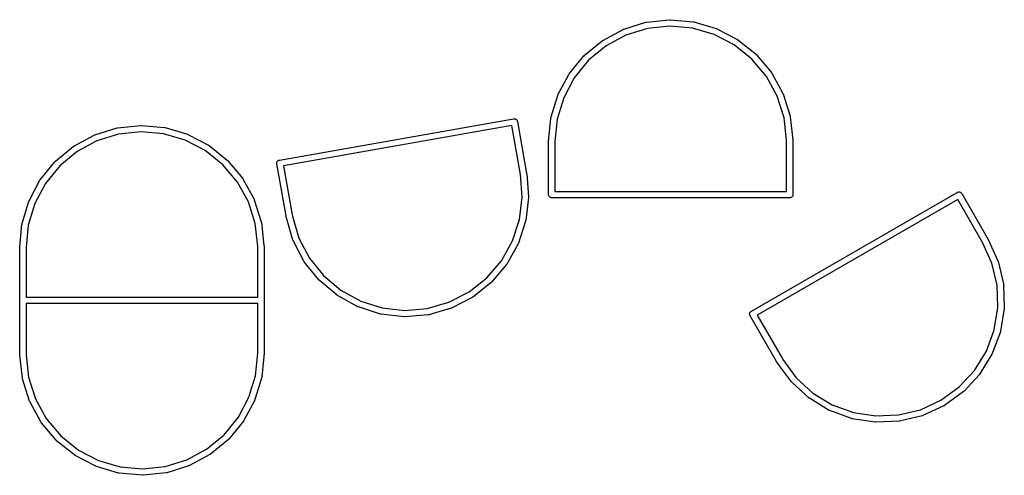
# Model space of a CAD drawing. Extents: x 50.3 to 149.9, y -133.7 to -53.
# Tile 12 of 14: x 109.7 to 128.3, y -89.3 to -80.7. Entities that reach past the tile are written whole.
import ezdxf

# ---------------------------------------------------------------- set-up
doc = ezdxf.new("R2010")
doc.units = 0
doc.layers.add('BLACK', color=7, linetype='CONTINUOUS')

msp = doc.modelspace()

# ---------------------------------------------------------------- linework, layer by layer
at = {"layer": 'BLACK', "linetype": 'CONTINUOUS'}
for p, q in [((121.11, -80.8685), (121.53, -80.7386)), ((121.53, -80.7386), (121.531, -80.7384)), ((121.531, -80.7384), (121.536, -80.7374)), ((121.536, -80.7374), (121.541, -80.7363)), ((121.541, -80.7363), (121.978, -80.6904)), ((121.978, -80.6904), (121.979, -80.6903)), ((121.978, -80.6904), (121.978, -80.6904)), ((121.979, -80.6903), (121.984, -80.6903)), ((121.984, -80.6903), (121.99, -80.6903)), ((121.99, -80.6903), (122.427, -80.7301)), ((122.427, -80.7301), (122.428, -80.7302)), ((122.428, -80.7302), (122.433, -80.7313)), ((122.433, -80.7313), (122.439, -80.7323)), ((122.439, -80.7323), (122.86, -80.8563)), ((120.713, -81.0819), (121.1, -80.873)), ((121.1, -80.8726), (121.105, -80.8706)), ((121.1, -80.873), (121.1, -80.8726)), ((121.105, -80.8706), (121.11, -80.8685)), ((121.56, -80.855), (121.151, -80.9814)), ((121.985, -80.8103), (121.56, -80.855)), ((122.41, -80.8491), (121.985, -80.8103)), ((122.82, -80.9697), (122.41, -80.8491)), ((123.199, -81.1677), (122.82, -80.9697)), ((122.86, -80.8563), (122.861, -80.8565)), ((122.861, -80.8565), (122.866, -80.8586)), ((122.866, -80.8586), (122.871, -80.8607)), ((122.871, -80.8607), (123.26, -81.0641)), ((120.365, -81.3683), (120.704, -81.0884)), ((120.704, -81.0879), (120.709, -81.0849)), ((120.704, -81.0884), (120.704, -81.0879)), ((120.709, -81.0849), (120.713, -81.0819)), ((121.151, -80.9814), (120.776, -81.1846)), ((123.26, -81.0641), (123.261, -81.0645)), ((123.261, -81.0645), (123.265, -81.0675)), ((123.265, -81.0675), (123.27, -81.0705)), ((123.27, -81.0705), (123.612, -81.3457)), ((120.776, -81.1846), (120.446, -81.4571)), ((123.532, -81.4355), (123.199, -81.1677)), ((123.612, -81.3457), (123.612, -81.3462)), ((123.612, -81.3462), (123.616, -81.3501)), ((123.616, -81.3501), (123.62, -81.3539)), ((120.079, -81.7169), (120.357, -81.3767)), ((120.446, -81.4571), (120.176, -81.7882)), ((120.357, -81.3767), (120.358, -81.376)), ((120.358, -81.376), (120.361, -81.3722)), ((120.361, -81.3722), (120.365, -81.3683)), ((123.807, -81.7629), (123.532, -81.4355)), ((123.62, -81.3539), (123.902, -81.6903)), ((120.073, -81.726), (120.076, -81.7215)), ((120.076, -81.7215), (120.079, -81.7169)), ((123.902, -81.6903), (123.903, -81.6909)), ((123.903, -81.6909), (123.906, -81.6955)), ((123.906, -81.6955), (123.909, -81.6999)), ((123.909, -81.6999), (124.121, -82.0847)), ((119.867, -82.1144), (120.073, -81.7267)), ((120.176, -81.7882), (119.976, -82.1656)), ((120.073, -81.7267), (120.073, -81.726)), ((124.013, -82.1374), (123.807, -81.7629)), ((124.121, -82.0847), (124.121, -82.0855)), ((124.121, -82.0855), (124.123, -82.0905)), ((124.123, -82.0905), (124.125, -82.0955)), ((124.125, -82.0955), (124.258, -82.5141)), ((119.735, -82.5456), (119.862, -82.1252)), ((119.976, -82.1656), (119.852, -82.5747)), ((119.862, -82.1252), (119.863, -82.1244)), ((119.863, -82.1244), (119.865, -82.1195)), ((119.865, -82.1195), (119.867, -82.1144)), ((124.142, -82.5447), (124.013, -82.1374)), ((114.603, -83.3463), (119.029, -82.5659)), ((119.029, -82.5659), (119.032, -82.5651)), ((119.032, -82.5651), (119.035, -82.5649)), ((119.035, -82.5649), (119.043, -82.5642)), ((119.035, -82.5649), (119.035, -82.5649)), ((119.043, -82.5642), (119.043, -82.5642)), ((119.043, -82.5642), (119.055, -82.5656)), ((119.055, -82.5656), (119.066, -82.5693)), ((119.066, -82.5693), (119.077, -82.5751)), ((119.077, -82.5751), (119.086, -82.5828)), ((119.086, -82.5828), (119.088, -82.5859)), ((119.088, -82.5859), (119.093, -82.5921)), ((119.093, -82.5921), (119.098, -82.6026)), ((119.098, -82.6026), (119.102, -82.614)), ((119.102, -82.614), (119.102, -82.617)), ((119.102, -82.617), (119.275, -83.6018)), ((119.69, -82.9941), (119.733, -82.5571)), ((119.733, -82.5563), (119.734, -82.5509)), ((119.733, -82.5571), (119.733, -82.5563)), ((119.734, -82.5509), (119.735, -82.5456)), ((119.852, -82.5747), (119.81, -83.0029)), ((124.19, -82.9721), (124.142, -82.5447)), ((124.258, -82.5141), (124.258, -82.5149)), ((124.258, -82.5149), (124.259, -82.5202)), ((124.259, -82.5202), (124.26, -82.5255)), ((124.26, -82.5255), (124.309, -82.9619)), ((111.11, -82.8685), (111.53, -82.7386)), ((111.53, -82.7386), (111.531, -82.7384)), ((111.531, -82.7384), (111.536, -82.7374)), ((111.536, -82.7374), (111.541, -82.7363)), ((111.541, -82.7363), (111.978, -82.6904)), ((111.985, -82.8103), (111.56, -82.855)), ((111.978, -82.6904), (111.979, -82.6903)), ((111.978, -82.6904), (111.978, -82.6904)), ((111.979, -82.6903), (111.984, -82.6903)), ((111.984, -82.6903), (111.99, -82.6903)), ((112.41, -82.8491), (111.985, -82.8103)), ((111.99, -82.6903), (112.427, -82.7301)), ((112.427, -82.7301), (112.428, -82.7302)), ((112.428, -82.7302), (112.433, -82.7313)), ((112.433, -82.7313), (112.439, -82.7323)), ((112.439, -82.7323), (112.86, -82.8563)), ((118.993, -82.694), (114.68, -83.4546)), ((119.156, -83.6168), (118.993, -82.694)), ((110.713, -83.0819), (111.1, -82.873)), ((111.151, -82.9814), (110.776, -83.1846)), ((111.1, -82.8726), (111.105, -82.8706)), ((111.1, -82.873), (111.1, -82.8726)), ((111.105, -82.8706), (111.11, -82.8685)), ((111.56, -82.855), (111.151, -82.9814)), ((112.82, -82.9697), (112.41, -82.8491)), ((113.199, -83.1677), (112.82, -82.9697)), ((112.86, -82.8563), (112.861, -82.8565)), ((112.861, -82.8565), (112.866, -82.8586)), ((112.866, -82.8586), (112.871, -82.8607)), ((112.871, -82.8607), (113.26, -83.0641)), ((119.69, -82.9942), (119.69, -82.9941)), ((119.69, -82.9971), (119.69, -82.9942)), ((119.69, -83.9971), (119.69, -82.9971)), ((119.81, -83.0029), (119.81, -83.94)), ((124.19, -83.0003), (124.19, -82.9721)), ((124.19, -83.94), (124.19, -83.0003)), ((124.309, -82.9619), (124.309, -82.9627)), ((124.309, -82.9627), (124.309, -82.9655)), ((124.309, -82.9655), (124.31, -82.9682)), ((124.31, -82.9682), (124.31, -82.9968)), ((124.31, -82.9968), (124.31, -82.9971)), ((124.31, -82.9971), (124.31, -83.9971)), ((110.365, -83.3683), (110.704, -83.0884)), ((110.776, -83.1846), (110.446, -83.4571)), ((110.704, -83.0879), (110.709, -83.0849)), ((110.704, -83.0884), (110.704, -83.0879)), ((110.709, -83.0849), (110.713, -83.0819)), ((113.532, -83.4355), (113.199, -83.1677)), ((113.26, -83.0641), (113.261, -83.0645)), ((113.261, -83.0645), (113.265, -83.0675)), ((113.265, -83.0675), (113.27, -83.0705)), ((113.27, -83.0705), (113.612, -83.3457)), ((110.079, -83.7169), (110.357, -83.3767)), ((110.357, -83.3767), (110.358, -83.376)), ((110.358, -83.376), (110.361, -83.3722)), ((110.361, -83.3722), (110.365, -83.3683)), ((113.612, -83.3457), (113.612, -83.3462)), ((113.612, -83.3462), (113.616, -83.3501)), ((113.616, -83.3501), (113.62, -83.3539)), ((113.62, -83.3539), (113.902, -83.6903)), ((114.55, -83.4046), (114.552, -83.3929)), ((114.552, -83.3929), (114.555, -83.3816)), ((114.555, -83.3816), (114.561, -83.3713)), ((114.561, -83.3713), (114.569, -83.3623)), ((114.569, -83.3623), (114.578, -83.3551)), ((114.578, -83.3551), (114.589, -83.3497)), ((114.589, -83.3497), (114.6, -83.3465)), ((114.6, -83.3465), (114.603, -83.3463)), ((110.446, -83.4571), (110.176, -83.7882)), ((113.807, -83.7629), (113.532, -83.4355)), ((114.551, -83.4164), (114.55, -83.4046)), ((114.552, -83.4192), (114.551, -83.4164)), ((114.726, -84.404), (114.552, -83.4192)), ((114.68, -83.4546), (114.843, -84.38)), ((109.867, -84.1144), (110.073, -83.7267)), ((110.073, -83.726), (110.076, -83.7215)), ((110.073, -83.7267), (110.073, -83.726)), ((110.076, -83.7215), (110.079, -83.7169)), ((114.013, -84.1374), (113.807, -83.7629)), ((113.902, -83.6903), (113.903, -83.6909)), ((113.903, -83.6909), (113.906, -83.6955)), ((113.906, -83.6955), (113.909, -83.6999)), ((113.909, -83.6999), (114.121, -84.0847)), ((119.189, -84.0459), (119.156, -83.6168)), ((119.275, -83.6018), (119.276, -83.6047)), ((119.276, -83.6047), (119.276, -83.6047)), ((119.276, -83.6047), (119.309, -84.0425)), ((110.176, -83.7882), (109.976, -84.1656)), ((119.81, -83.94), (124.19, -83.94)), ((127.416, -83.9585), (127.418, -83.9568)), ((127.418, -83.9568), (127.421, -83.9555)), ((127.421, -83.9555), (127.429, -83.9519)), ((127.421, -83.9555), (127.421, -83.9555)), ((127.429, -83.9519), (127.441, -83.9492)), ((127.441, -83.9492), (127.453, -83.9488)), ((127.453, -83.9488), (127.464, -83.9507)), ((127.464, -83.9507), (127.475, -83.9549)), ((127.475, -83.9549), (127.485, -83.9611)), ((109.735, -84.5456), (109.862, -84.1252)), ((109.862, -84.1252), (109.863, -84.1244)), ((109.863, -84.1244), (109.865, -84.1195)), ((109.865, -84.1195), (109.867, -84.1144)), ((114.142, -84.5447), (114.013, -84.1374)), ((114.121, -84.0847), (114.121, -84.0855)), ((114.121, -84.0855), (114.123, -84.0905)), ((114.123, -84.0905), (114.125, -84.0955)), ((114.125, -84.0955), (114.258, -84.5141)), ((119.139, -84.4702), (119.189, -84.0459)), ((119.309, -84.0542), (119.257, -84.4903)), ((119.309, -84.0425), (119.309, -84.0434)), ((119.309, -84.0434), (119.309, -84.0488)), ((119.309, -84.0488), (119.309, -84.0542)), ((119.69, -84), (119.69, -83.9971)), ((119.691, -84.0118), (119.69, -84)), ((119.694, -84.0231), (119.691, -84.0118)), ((119.696, -84.0256), (119.694, -84.0231)), ((119.7, -84.0335), (119.696, -84.0256)), ((119.707, -84.0426), (119.7, -84.0335)), ((119.717, -84.0501), (119.707, -84.0426)), ((119.727, -84.0557), (119.717, -84.0501)), ((119.738, -84.0591), (119.727, -84.0557)), ((119.75, -84.0603), (119.738, -84.0591)), ((119.753, -84.06), (119.75, -84.0603)), ((124.247, -84.06), (119.753, -84.06)), ((123.524, -86.2055), (127.416, -83.9585)), ((127.427, -84.0909), (123.633, -86.2809)), ((124.25, -84.0603), (124.247, -84.06)), ((124.262, -84.0591), (124.25, -84.0603)), ((124.273, -84.0557), (124.262, -84.0591)), ((124.283, -84.0501), (124.273, -84.0557)), ((124.293, -84.0426), (124.283, -84.0501)), ((124.3, -84.0335), (124.293, -84.0426)), ((124.306, -84.0231), (124.3, -84.0335)), ((124.309, -84.0118), (124.306, -84.0231)), ((124.31, -84.0029), (124.309, -84.0118)), ((124.31, -83.9971), (124.31, -84)), ((124.31, -84), (124.31, -84.0029)), ((124.31, -84.0029), (124.31, -84.0029)), ((127.895, -84.9025), (127.427, -84.0909)), ((127.485, -83.9611), (127.494, -83.9692)), ((127.494, -83.9692), (127.501, -83.9788)), ((127.501, -83.9788), (127.502, -83.9815)), ((127.502, -83.9815), (128.002, -84.8476)), ((109.976, -84.1656), (109.852, -84.5747)), ((114.258, -84.5141), (114.258, -84.5149)), ((114.258, -84.5149), (114.259, -84.5202)), ((114.726, -84.4042), (114.726, -84.404)), ((114.731, -84.4324), (114.726, -84.4042)), ((114.732, -84.4351), (114.731, -84.4324)), ((114.732, -84.4377), (114.732, -84.4351)), ((114.732, -84.4385), (114.732, -84.4377)), ((114.856, -84.8598), (114.732, -84.4385)), ((114.843, -84.38), (114.848, -84.4077)), ((114.848, -84.4077), (114.97, -84.8203)), ((119.007, -84.8766), (119.139, -84.4702)), ((119.255, -84.5017), (119.119, -84.9193)), ((119.256, -84.4964), (119.255, -84.5017)), ((119.257, -84.4911), (119.256, -84.4964)), ((119.257, -84.4903), (119.257, -84.4911)), ((109.69, -84.9941), (109.733, -84.5571)), ((109.733, -84.5563), (109.734, -84.5509)), ((109.733, -84.5571), (109.733, -84.5563)), ((109.734, -84.5509), (109.735, -84.5456)), ((109.852, -84.5747), (109.81, -85.0029)), ((114.19, -84.9721), (114.142, -84.5447)), ((114.259, -84.5202), (114.26, -84.5255)), ((114.26, -84.5255), (114.309, -84.9619)), ((114.858, -84.8648), (114.856, -84.8598)), ((114.86, -84.8699), (114.858, -84.8648)), ((114.861, -84.8707), (114.86, -84.8699)), ((115.064, -85.2598), (114.861, -84.8707)), ((114.97, -84.8203), (115.168, -85.199)), ((118.798, -85.2497), (119.007, -84.8766)), ((128.002, -84.8476), (128.003, -84.8502)), ((128.003, -84.8502), (128.003, -84.8502)), ((128.003, -84.8502), (128.185, -85.2501)), ((109.69, -84.9942), (109.69, -84.9941)), ((109.69, -84.9971), (109.69, -84.9942)), ((109.69, -85.9971), (109.69, -84.9971)), ((109.81, -85.0029), (109.81, -85.94)), ((114.19, -85.0003), (114.19, -84.9721)), ((114.19, -85.94), (114.19, -85.0003)), ((114.309, -84.9619), (114.309, -84.9627)), ((114.309, -84.9627), (114.309, -84.9655)), ((114.309, -84.9655), (114.31, -84.9682)), ((114.31, -84.9682), (114.31, -84.9968)), ((114.31, -84.9968), (114.31, -84.9971)), ((114.31, -84.9971), (114.31, -85.9971)), ((119.114, -84.9301), (118.9, -85.3134)), ((119.116, -84.9251), (119.114, -84.9301)), ((119.119, -84.9201), (119.116, -84.9251)), ((119.119, -84.9193), (119.119, -84.9201)), ((128.073, -85.2943), (127.895, -84.9025)), ((115.067, -85.2643), (115.064, -85.2598)), ((115.168, -85.199), (115.436, -85.5321)), ((118.521, -85.5751), (118.798, -85.2497)), ((128.185, -85.2501), (128.185, -85.2509)), ((128.185, -85.2509), (128.187, -85.2561)), ((128.187, -85.2561), (128.188, -85.2612)), ((128.188, -85.2612), (128.289, -85.6887)), ((115.07, -85.269), (115.067, -85.2643)), ((115.071, -85.2696), (115.07, -85.269)), ((115.346, -85.6118), (115.071, -85.2696)), ((118.893, -85.323), (118.609, -85.6574)), ((118.896, -85.3186), (118.893, -85.323)), ((118.9, -85.3141), (118.896, -85.3186)), ((118.9, -85.3134), (118.9, -85.3141)), ((128.17, -85.7104), (128.073, -85.2943)), ((115.349, -85.6157), (115.346, -85.6118)), ((115.353, -85.6197), (115.349, -85.6157)), ((115.354, -85.6202), (115.353, -85.6197)), ((115.69, -85.9025), (115.354, -85.6202)), ((115.436, -85.5321), (115.763, -85.8068)), ((118.186, -85.8406), (118.521, -85.5751)), ((115.763, -85.8068), (116.137, -86.0126)), ((118.6, -85.6655), (118.256, -85.9383)), ((118.604, -85.6618), (118.6, -85.6655)), ((118.608, -85.658), (118.604, -85.6618)), ((118.609, -85.6574), (118.608, -85.658)), ((128.185, -86.1375), (128.17, -85.7104)), ((128.289, -85.6887), (128.289, -85.6895)), ((128.289, -85.6895), (128.289, -85.695)), ((128.289, -85.695), (128.29, -85.7003)), ((128.29, -85.7003), (128.306, -86.1392)), ((109.69, -86), (109.69, -85.9971)), ((109.69, -86.003), (109.69, -86)), ((109.69, -87.0029), (109.69, -86.003)), ((109.81, -85.94), (114.19, -85.94)), ((114.31, -85.9971), (114.31, -86)), ((114.31, -86), (114.31, -86.0029)), ((114.31, -86.0029), (114.31, -87.0029)), ((115.695, -85.9055), (115.69, -85.9025)), ((115.699, -85.9087), (115.695, -85.9055)), ((115.7, -85.9091), (115.699, -85.9087)), ((116.085, -86.1206), (115.7, -85.9091)), ((117.806, -86.0359), (118.186, -85.8406)), ((118.246, -85.9446), (117.856, -86.1454)), ((118.251, -85.9417), (118.246, -85.9446)), ((118.255, -85.9388), (118.251, -85.9417)), ((118.256, -85.9383), (118.255, -85.9388)), ((109.81, -86.06), (109.81, -86.9997)), ((114.19, -86.06), (109.81, -86.06)), ((114.19, -86.9971), (114.19, -86.06)), ((116.09, -86.1228), (116.085, -86.1206)), ((116.095, -86.125), (116.09, -86.1228)), ((116.095, -86.1252), (116.095, -86.125)), ((116.514, -86.258), (116.095, -86.1252)), ((116.137, -86.0126), (116.545, -86.1419)), ((116.545, -86.1419), (116.969, -86.1895)), ((116.969, -86.1895), (117.395, -86.1537)), ((117.395, -86.1537), (117.806, -86.0359)), ((117.845, -86.1497), (117.423, -86.2707)), ((117.85, -86.1477), (117.845, -86.1497)), ((117.855, -86.1457), (117.85, -86.1477)), ((117.856, -86.1454), (117.855, -86.1457)), ((128.117, -86.5594), (128.185, -86.1375)), ((128.305, -86.1509), (128.235, -86.5843)), ((128.306, -86.14), (128.305, -86.1455)), ((128.305, -86.1455), (128.305, -86.1509)), ((128.306, -86.1392), (128.306, -86.14)), ((116.519, -86.2591), (116.514, -86.258)), ((116.525, -86.2604), (116.519, -86.2591)), ((116.526, -86.2605), (116.525, -86.2604)), ((116.962, -86.3094), (116.526, -86.2605)), ((116.967, -86.3095), (116.962, -86.3094)), ((116.973, -86.3096), (116.967, -86.3095)), ((116.974, -86.3096), (116.973, -86.3096)), ((117.411, -86.2728), (116.974, -86.3096)), ((117.417, -86.2718), (117.411, -86.2728)), ((117.422, -86.2709), (117.417, -86.2718)), ((117.423, -86.2707), (117.422, -86.2709)), ((123.491, -86.255), (123.493, -86.2434)), ((123.492, -86.2668), (123.491, -86.255)), ((123.494, -86.2784), (123.492, -86.2668)), ((123.493, -86.2434), (123.497, -86.2323)), ((123.499, -86.2891), (123.494, -86.2784)), ((123.497, -86.2323), (123.504, -86.2223)), ((123.501, -86.2915), (123.499, -86.2891)), ((124.001, -87.1576), (123.501, -86.2915)), ((123.504, -86.2223), (123.512, -86.2136)), ((123.512, -86.2136), (123.519, -86.2085)), ((123.519, -86.2085), (123.521, -86.2068)), ((123.521, -86.2068), (123.524, -86.2055)), ((123.633, -86.2809), (124.103, -87.0948)), ((127.968, -86.9599), (128.117, -86.5594)), ((128.232, -86.5957), (128.079, -87.0072)), ((128.233, -86.5904), (128.232, -86.5957)), ((128.234, -86.5852), (128.233, -86.5904)), ((128.235, -86.5843), (128.234, -86.5852)), ((109.69, -87.0031), (109.69, -87.0029)), ((109.69, -87.0318), (109.69, -87.0031)), ((109.691, -87.0345), (109.69, -87.0318)), ((109.691, -87.0373), (109.691, -87.0345)), ((109.691, -87.0381), (109.691, -87.0373)), ((109.74, -87.4745), (109.691, -87.0381)), ((109.81, -86.9997), (109.81, -87.0279)), ((109.81, -87.0279), (109.858, -87.4553)), ((114.148, -87.4253), (114.19, -86.9971)), ((114.31, -87.0059), (114.267, -87.4429)), ((114.31, -87.0029), (114.31, -87.0059)), ((114.31, -87.0059), (114.31, -87.0059)), ((124.103, -87.0948), (124.117, -87.119)), ((124.117, -87.119), (124.373, -87.4652)), ((127.744, -87.3239), (127.968, -86.9599)), ((128.073, -87.0178), (127.843, -87.3918)), ((128.076, -87.0129), (128.073, -87.0178)), ((128.078, -87.008), (128.076, -87.0129)), ((128.079, -87.0072), (128.078, -87.008)), ((124.001, -87.1577), (124.001, -87.1576)), ((124.016, -87.1825), (124.001, -87.1577)), ((124.017, -87.1847), (124.016, -87.1825)), ((124.019, -87.187), (124.017, -87.1847)), ((124.019, -87.1877), (124.019, -87.187)), ((124.28, -87.5411), (124.019, -87.1877)), ((109.741, -87.4798), (109.74, -87.4745)), ((109.742, -87.4851), (109.741, -87.4798)), ((109.742, -87.4859), (109.742, -87.4851)), ((109.875, -87.9045), (109.742, -87.4859)), ((109.858, -87.4553), (109.987, -87.8626)), ((114.024, -87.8344), (114.148, -87.4253)), ((114.265, -87.4544), (114.138, -87.8747)), ((114.266, -87.4491), (114.265, -87.4544)), ((114.267, -87.4437), (114.266, -87.4491)), ((114.267, -87.4429), (114.267, -87.4437)), ((124.373, -87.4652), (124.688, -87.7534)), ((127.454, -87.6375), (127.744, -87.3239)), ((127.836, -87.4011), (127.538, -87.7233)), ((127.839, -87.3968), (127.836, -87.4011)), ((127.843, -87.3925), (127.839, -87.3968)), ((127.843, -87.3918), (127.843, -87.3925)), ((124.283, -87.5452), (124.28, -87.5411)), ((124.287, -87.5493), (124.283, -87.5452)), ((124.287, -87.5499), (124.287, -87.5493)), ((124.612, -87.846), (124.287, -87.5499)), ((127.108, -87.8887), (127.454, -87.6375)), ((109.987, -87.8626), (110.193, -88.2371)), ((113.824, -88.2118), (114.024, -87.8344)), ((124.616, -87.8492), (124.612, -87.846)), ((124.62, -87.8525), (124.616, -87.8492)), ((124.621, -87.853), (124.62, -87.8525)), ((124.997, -88.0804), (124.621, -87.853)), ((124.688, -87.7534), (125.054, -87.9748)), ((127.529, -87.7311), (127.174, -87.9892)), ((127.533, -87.7275), (127.529, -87.7311)), ((127.537, -87.7239), (127.533, -87.7275)), ((127.538, -87.7233), (127.537, -87.7239)), ((109.877, -87.9095), (109.875, -87.9045)), ((109.879, -87.9145), (109.877, -87.9095)), ((109.879, -87.9153), (109.879, -87.9145)), ((110.091, -88.3001), (109.879, -87.9153)), ((114.133, -87.8856), (113.927, -88.2733)), ((114.135, -87.8805), (114.133, -87.8856)), ((114.137, -87.8755), (114.135, -87.8805)), ((114.138, -87.8747), (114.137, -87.8755)), ((125.054, -87.9748), (125.455, -88.1209)), ((126.72, -88.0679), (127.108, -87.8887)), ((127.164, -87.9951), (126.765, -88.1793)), ((127.168, -87.9924), (127.164, -87.9951)), ((127.173, -87.9897), (127.168, -87.9924)), ((127.174, -87.9892), (127.173, -87.9897)), ((110.193, -88.2371), (110.468, -88.5645)), ((113.554, -88.5429), (113.824, -88.2118)), ((125.002, -88.0828), (124.997, -88.0804)), ((125.006, -88.0852), (125.002, -88.0828)), ((125.007, -88.0855), (125.006, -88.0852)), ((125.42, -88.2357), (125.007, -88.0855)), ((125.425, -88.237), (125.42, -88.2357)), ((125.43, -88.2385), (125.425, -88.237)), ((125.431, -88.2386), (125.43, -88.2385)), ((125.865, -88.3058), (125.431, -88.2386)), ((125.455, -88.1209), (125.878, -88.1863)), ((125.878, -88.1863), (126.305, -88.1684)), ((126.305, -88.1684), (126.72, -88.0679)), ((126.754, -88.1832), (126.327, -88.2864)), ((126.759, -88.1814), (126.754, -88.1832)), ((126.764, -88.1797), (126.759, -88.1814)), ((126.765, -88.1793), (126.764, -88.1797)), ((110.094, -88.3045), (110.091, -88.3001)), ((110.097, -88.3091), (110.094, -88.3045)), ((110.098, -88.3097), (110.097, -88.3091)), ((110.38, -88.6461), (110.098, -88.3097)), ((113.921, -88.2831), (113.643, -88.6233)), ((113.924, -88.2786), (113.921, -88.2831)), ((113.927, -88.274), (113.924, -88.2786)), ((113.927, -88.2733), (113.927, -88.274)), ((125.871, -88.3061), (125.865, -88.3058)), ((125.876, -88.3065), (125.871, -88.3061)), ((125.877, -88.3064), (125.876, -88.3065)), ((126.316, -88.288), (125.877, -88.3064)), ((126.321, -88.2873), (126.316, -88.288)), ((126.326, -88.2866), (126.321, -88.2873)), ((126.327, -88.2864), (126.326, -88.2866)), ((110.468, -88.5645), (110.801, -88.8323)), ((113.224, -88.8154), (113.554, -88.5429)), ((110.384, -88.6499), (110.38, -88.6461)), ((110.388, -88.6538), (110.384, -88.6499)), ((110.388, -88.6543), (110.388, -88.6538)), ((110.73, -88.9295), (110.388, -88.6543)), ((113.635, -88.6317), (113.296, -88.9116)), ((113.639, -88.6278), (113.635, -88.6317)), ((113.642, -88.624), (113.639, -88.6278)), ((113.643, -88.6233), (113.642, -88.624)), ((110.735, -88.9324), (110.73, -88.9295)), ((110.739, -88.9355), (110.735, -88.9324)), ((110.74, -88.9359), (110.739, -88.9355)), ((111.129, -89.1393), (110.74, -88.9359)), ((110.801, -88.8323), (111.18, -89.0303)), ((112.849, -89.0186), (113.224, -88.8154)), ((113.287, -88.9181), (112.9, -89.127)), ((113.291, -88.9151), (113.287, -88.9181)), ((113.296, -88.9121), (113.291, -88.9151)), ((113.296, -88.9116), (113.296, -88.9121)), ((111.134, -89.1414), (111.129, -89.1393)), ((111.139, -89.1435), (111.134, -89.1414)), ((111.14, -89.1437), (111.139, -89.1435)), ((111.561, -89.2677), (111.14, -89.1437)), ((111.18, -89.0303), (111.59, -89.1509)), ((111.59, -89.1509), (112.015, -89.1897)), ((112.015, -89.1897), (112.44, -89.145)), ((112.44, -89.145), (112.849, -89.0186)), ((112.89, -89.1315), (112.47, -89.2614)), ((112.895, -89.1294), (112.89, -89.1315)), ((112.9, -89.1274), (112.895, -89.1294)), ((112.9, -89.127), (112.9, -89.1274)), ((111.567, -89.2687), (111.561, -89.2677)), ((111.572, -89.2698), (111.567, -89.2687)), ((111.573, -89.2699), (111.572, -89.2698)), ((112.01, -89.3097), (111.573, -89.2699)), ((112.016, -89.3097), (112.01, -89.3097)), ((112.021, -89.3097), (112.016, -89.3097)), ((112.022, -89.3096), (112.021, -89.3097)), ((112.459, -89.2637), (112.022, -89.3096)), ((112.464, -89.2626), (112.459, -89.2637)), ((112.469, -89.2616), (112.464, -89.2626)), ((112.47, -89.2614), (112.469, -89.2616))]:
    msp.add_line(p, q, dxfattribs=at)

doc.saveas('drawing.dxf')
